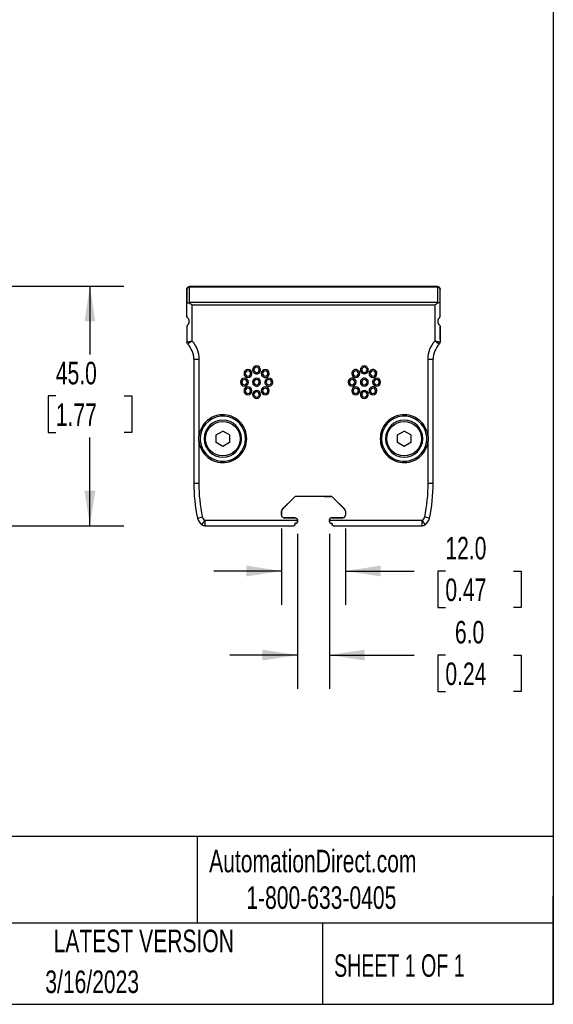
# Model space of a CAD drawing. Header units: millimetres. Extents: x 32 to 1365, y 32 to 1048.
# Tile 6 of 7: x 1114 to 1365, y 32 to 494. Entities that reach past the tile are written whole.
import ezdxf

# ---------------------------------------------------------------- set-up
doc = ezdxf.new("R2010")
doc.units = ezdxf.units.MM
doc.header["$LTSCALE"] = 5
doc.layers.add('DIMENSIONS', color=140, linetype='Continuous', lineweight=25)
doc.layers.add('TEXT', color=140, linetype='Continuous', lineweight=25)
doc.styles.add('SLDTEXTSTYLE0', font='TXT', dxfattribs={"width": 0.7})
doc.styles.add('SLDTEXTSTYLE1', font='TXT', dxfattribs={"width": 0.65})
doc.dimstyles.new('SLDDIMSTYLE1', dxfattribs={"dimtxt": 10.790039, "dimasz": 16.51, "dimexe": 0, "dimexo": 0.0625, "dimgap": 2.69751, "dimtad": 0, "dimtih": 1, "dimtoh": 1, "dimlfac": 0.4, "dimrnd": 1e-09, "dimzin": 4, "dimdsep": 46, "dimtxsty": 'SLDTEXTSTYLE0', "dimsah": 1, "dimcen": 0.09, "dimadec": 0, "dimazin": 1, "dimtfac": 1, "dimtmove": 0, "dimatfit": 0, "dimfxl": 0, "dimfrac": 2, "dimtolj": 1, "dimtzin": 12, "dimarcsym": 0})
doc.dimstyles.new('SLDDIMSTYLE2', dxfattribs={"dimtxt": 10.790039, "dimasz": 16.51, "dimexe": 0, "dimexo": 0.0625, "dimgap": 2.69751, "dimtad": 0, "dimtih": 1, "dimtoh": 1, "dimlfac": 0.4, "dimrnd": 1e-09, "dimzin": 4, "dimdsep": 46, "dimtxsty": 'SLDTEXTSTYLE0', "dimsah": 1, "dimcen": 0.09, "dimadec": 0, "dimazin": 1, "dimtfac": 1, "dimtofl": 0, "dimtmove": 0, "dimatfit": 3, "dimfxl": 0, "dimfrac": 2, "dimtolj": 1, "dimtzin": 12, "dimarcsym": 0})

# ---------------------------------------------------------------- blocks, each defined once
blk = doc.blocks.new('_D_8')
at = {"layer": 'DIMENSIONS'}
for p, q in [((1036.57, 369.19), (1163.31, 369.19)), ((1147.43, 369.19), (1147.43, 337.22)), ((1131.4, 317.65), (1127.78, 317.65)), ((1127.78, 317.65), (1127.78, 300.5)), ((1163.46, 317.65), (1167.09, 317.65)), ((1167.09, 317.65), (1167.09, 300.5)), ((1127.78, 300.5), (1131.4, 300.5)), ((1147.43, 256.69), (1147.43, 298.09)), ((1167.09, 300.5), (1163.46, 300.5)), ((1047.8, 256.69), (1163.31, 256.69))]:
    blk.add_line(p, q, dxfattribs=at)
for points in [[(1147.43, 369.19), (1144.89, 352.68), (1149.97, 352.68)], [(1147.43, 256.69), (1149.97, 273.2), (1144.89, 273.2)]]:
    blk.add_solid(points, dxfattribs=at)
at = {"layer": 'DIMENSIONS', "char_height": 10.583, "attachment_point": 1, "style": 'SLDTEXTSTYLE0'}
for s, insert in [('45.0', (1131.4, 333.71)), ('1.77', (1131.4, 314.15))]:
    blk.add_mtext(s, dxfattribs=dict(at, insert=insert))
blk = doc.blocks.new('_D_9')
at = {"layer": 'DIMENSIONS'}
for p, q in [((1245, 252.84), (1245, 180)), ((1260.05, 252.84), (1260.05, 180)), ((1245, 195.88), (1213.25, 195.88)), ((1260.05, 195.88), (1299.9, 195.88)), ((1314.52, 195.88), (1310.9, 195.88)), ((1310.9, 195.88), (1310.9, 178.73)), ((1346.59, 195.88), (1350.21, 195.88)), ((1350.21, 195.88), (1350.21, 178.73)), ((1310.9, 178.73), (1314.52, 178.73)), ((1350.21, 178.73), (1346.59, 178.73))]:
    blk.add_line(p, q, dxfattribs=at)
for points in [[(1245, 195.88), (1228.49, 198.42), (1228.49, 193.34)], [(1260.05, 195.88), (1276.56, 193.34), (1276.56, 198.42)]]:
    blk.add_solid(points, dxfattribs=at)
at = {"layer": 'DIMENSIONS', "char_height": 10.583, "attachment_point": 1, "style": 'SLDTEXTSTYLE0'}
for s, insert in [('6.0', (1319.01, 211.94)), ('0.24', (1314.52, 192.37))]:
    blk.add_mtext(s, dxfattribs=dict(at, insert=insert))
blk = doc.blocks.new('_D_10')
at = {"layer": 'DIMENSIONS'}
for p, q in [((1237.5, 255.32), (1237.5, 219.5)), ((1267.55, 255.32), (1267.55, 219.5)), ((1237.5, 235.38), (1205.75, 235.38)), ((1267.55, 235.38), (1299.9, 235.38)), ((1314.52, 235.38), (1310.9, 235.38)), ((1310.9, 235.38), (1310.9, 218.23)), ((1346.59, 235.38), (1350.21, 235.38)), ((1350.21, 235.38), (1350.21, 218.23)), ((1310.9, 218.23), (1314.52, 218.23)), ((1350.21, 218.23), (1346.59, 218.23))]:
    blk.add_line(p, q, dxfattribs=at)
for points in [[(1237.5, 235.38), (1220.99, 237.92), (1220.99, 232.84)], [(1267.55, 235.38), (1284.06, 232.84), (1284.06, 237.92)]]:
    blk.add_solid(points, dxfattribs=at)
at = {"layer": 'DIMENSIONS', "char_height": 10.583, "attachment_point": 1, "style": 'SLDTEXTSTYLE0'}
for s, insert in [('12.0', (1314.52, 251.44)), ('0.47', (1314.52, 231.87))]:
    blk.add_mtext(s, dxfattribs=dict(at, insert=insert))

msp = doc.modelspace()

# ---------------------------------------------------------------- linework, layer by layer
for p, q in [((1192.987, 361.203), (1192.987, 367.694)), ((1192.987, 367.694), (1192.987, 361.203)), ((1194.237, 361.525), (1194.237, 368.766)), ((1194.486, 369.194), (1310.562, 369.194)), ((1194.487, 369.016), (1310.562, 369.016)), ((1310.812, 368.766), (1310.812, 361.525)), ((1312.062, 361.203), (1312.062, 367.694)), ((1192.987, 355.243), (1192.987, 361.203)), ((1310.812, 361.525), (1194.237, 361.525)), ((1312.062, 355.243), (1312.062, 361.203)), ((1195.487, 343.47), (1195.487, 360.453)), ((1195.487, 360.453), (1309.562, 360.453)), ((1309.562, 360.453), (1309.562, 343.47)), ((1192.994, 355.111), (1192.992, 355.14)), ((1192.997, 355.088), (1192.994, 355.111)), ((1311.796, 354.472), (1311.758, 354.426)), ((1311.814, 354.496), (1311.796, 354.472)), ((1311.831, 354.52), (1311.814, 354.496)), ((1192.987, 350.144), (1192.987, 342.976)), ((1192.987, 350.144), (1192.987, 344.194)), ((1193.222, 350.873), (1193.236, 350.892)), ((1193.236, 350.892), (1193.254, 350.916)), ((1193.254, 350.916), (1193.291, 350.962)), ((1312.052, 350.3), (1312.055, 350.277)), ((1312.055, 350.277), (1312.058, 350.247)), ((1312.062, 350.144), (1312.062, 342.976)), ((1312.062, 344.194), (1312.062, 350.144)), ((1196.275, 334.944), (1198.775, 334.944)), ((1196.275, 334.944), (1196.275, 276.694)), ((1198.775, 299.241), (1198.775, 334.944)), ((1306.275, 334.944), (1306.275, 299.241)), ((1306.275, 334.944), (1308.775, 334.944)), ((1308.775, 276.694), (1308.775, 334.944)), ((1223.925, 329.894), (1224.55, 329.894)), ((1227.05, 329.894), (1227.675, 329.894)), ((1274.55, 329.894), (1275.175, 329.894)), ((1277.675, 329.894), (1278.3, 329.894)), ((1218.175, 324.144), (1218.8, 324.144)), ((1219.859, 328.21), (1220.484, 328.21)), ((1221.3, 324.144), (1221.925, 324.144)), ((1222.984, 328.21), (1223.609, 328.21)), ((1223.925, 324.144), (1224.55, 324.144)), ((1227.05, 324.144), (1227.675, 324.144)), ((1227.991, 328.21), (1228.616, 328.21)), ((1229.675, 324.144), (1230.3, 324.144)), ((1231.116, 328.21), (1231.741, 328.21)), ((1232.8, 324.144), (1233.425, 324.144)), ((1268.8, 324.144), (1269.425, 324.144)), ((1270.484, 328.21), (1271.109, 328.21)), ((1271.925, 324.144), (1272.55, 324.144)), ((1273.609, 328.21), (1274.234, 328.21)), ((1274.55, 324.144), (1275.175, 324.144)), ((1277.675, 324.144), (1278.3, 324.144)), ((1278.616, 328.21), (1279.241, 328.21)), ((1280.3, 324.144), (1280.925, 324.144)), ((1281.741, 328.21), (1282.366, 328.21)), ((1283.425, 324.144), (1284.05, 324.144)), ((1219.859, 320.078), (1220.484, 320.078)), ((1222.984, 320.078), (1223.609, 320.078)), ((1227.991, 320.078), (1228.616, 320.078)), ((1231.116, 320.078), (1231.741, 320.078)), ((1270.484, 320.078), (1271.109, 320.078)), ((1273.609, 320.078), (1274.234, 320.078)), ((1278.616, 320.078), (1279.241, 320.078)), ((1281.741, 320.078), (1282.366, 320.078)), ((1223.925, 318.394), (1224.55, 318.394)), ((1227.05, 318.394), (1227.675, 318.394)), ((1274.55, 318.394), (1275.175, 318.394)), ((1277.675, 318.394), (1278.3, 318.394)), ((1206.782, 299.369), (1209.9, 301.169)), ((1213.017, 299.369), (1209.9, 301.169)), ((1292.032, 299.369), (1295.15, 301.169)), ((1298.267, 299.369), (1295.15, 301.169)), ((1198.775, 299.241), (1199.393, 299.148)), ((1201.775, 297.569), (1201.15, 297.569)), ((1206.782, 295.769), (1206.782, 299.369)), ((1213.017, 299.369), (1213.017, 295.769)), ((1218.65, 297.569), (1218.025, 297.569)), ((1284.525, 297.569), (1283.9, 297.569)), ((1287.025, 297.569), (1286.4, 297.569)), ((1292.032, 295.769), (1292.032, 299.369)), ((1298.267, 299.369), (1298.267, 295.769)), ((1303.9, 297.569), (1303.275, 297.569)), ((1305.657, 299.148), (1306.275, 299.241)), ((1199.393, 295.989), (1198.775, 295.896)), ((1198.775, 276.694), (1198.775, 295.896)), ((1209.9, 293.969), (1206.782, 295.769)), ((1213.017, 295.769), (1209.9, 293.969)), ((1295.15, 293.969), (1292.032, 295.769)), ((1298.267, 295.769), (1295.15, 293.969)), ((1306.275, 295.896), (1305.657, 295.989)), ((1306.275, 295.896), (1306.275, 276.694)), ((1196.275, 276.694), (1198.775, 276.694)), ((1306.275, 276.694), (1308.775, 276.694)), ((1243.549, 270.105), (1237.864, 264.42)), ((1237.891, 264.408), (1243.56, 270.078)), ((1260.617, 270.471), (1244.433, 270.471)), ((1247.275, 270.444), (1244.444, 270.444)), ((1247.302, 270.471), (1247.275, 270.444)), ((1257.747, 270.471), (1257.775, 270.444)), ((1257.775, 270.444), (1260.605, 270.444)), ((1261.489, 270.078), (1267.159, 264.408)), ((1267.186, 264.42), (1261.5, 270.105)), ((1197.952, 260.272), (1200.4, 260.777)), ((1245.001, 259.194), (1201.475, 259.194)), ((1201.475, 259.194), (1201.475, 256.694)), ((1237.497, 261.667), (1237.497, 263.536)), ((1237.525, 263.524), (1237.525, 261.694)), ((1238.747, 260.417), (1243.748, 260.417)), ((1243.775, 260.444), (1238.775, 260.444)), ((1245.025, 259.194), (1245.025, 258.444)), ((1260.025, 259.194), (1260.025, 258.444)), ((1303.575, 259.194), (1260.049, 259.194)), ((1266.275, 260.444), (1261.275, 260.444)), ((1261.302, 260.417), (1266.302, 260.417)), ((1267.525, 263.524), (1267.525, 261.694)), ((1267.552, 263.536), (1267.552, 261.667)), ((1303.575, 256.694), (1303.575, 259.194)), ((1307.098, 260.272), (1304.649, 260.777)), ((1201.475, 256.694), (1243.275, 256.694)), ((1243.775, 257.444), (1243.775, 257.194)), ((1244.204, 257.939), (1244.275, 257.944)), ((1244.525, 257.944), (1244.275, 257.944)), ((1260.525, 257.944), (1260.775, 257.944)), ((1261.275, 257.444), (1261.275, 257.194)), ((1261.775, 256.694), (1303.575, 256.694))]:
    msp.add_line(p, q)
for centre, radius, start, end in [((1186.076, 334.944), 10.199, 360, 44.5196), ((1318.974, 334.944), 10.199, 135.4804, 180), ((1221.734, 328.21), 1.25, 0, 180), ((1225.8, 329.894), 1.25, 0, 180), ((1225.8, 329.894), 1.25, 180, 0), ((1229.866, 328.21), 1.25, 0, 180), ((1272.359, 328.21), 1.25, 0, 180), ((1276.425, 329.894), 1.25, 0, 180), ((1276.425, 329.894), 1.25, 180, 0), ((1280.491, 328.21), 1.25, 0, 180), ((1220.05, 324.144), 1.25, 0, 180), ((1220.05, 324.144), 1.25, 180, 0), ((1221.734, 328.21), 1.25, 180, 0), ((1225.8, 324.144), 1.25, 0, 180), ((1225.8, 324.144), 1.25, 180, 0), ((1229.866, 328.21), 1.25, 180, 0), ((1231.55, 324.144), 1.25, 0, 180), ((1231.55, 324.144), 1.25, 180, 0), ((1270.675, 324.144), 1.25, 0, 180), ((1270.675, 324.144), 1.25, 180, 0), ((1272.359, 328.21), 1.25, 180, 0), ((1276.425, 324.144), 1.25, 0, 180), ((1276.425, 324.144), 1.25, 180, 0), ((1280.491, 328.21), 1.25, 180, 0), ((1282.175, 324.144), 1.25, 0, 180), ((1282.175, 324.144), 1.25, 180, 0), ((1221.734, 320.078), 1.25, 0, 180), ((1221.734, 320.078), 1.25, 180, 0), ((1225.8, 318.394), 1.25, 0, 180), ((1229.866, 320.078), 1.25, 0, 180), ((1229.866, 320.078), 1.25, 180, 0), ((1272.359, 320.078), 1.25, 0, 180), ((1272.359, 320.078), 1.25, 180, 0), ((1276.425, 318.394), 1.25, 0, 180), ((1280.491, 320.078), 1.25, 0, 180), ((1280.491, 320.078), 1.25, 180, 0), ((1225.8, 318.394), 1.25, 180, 0), ((1276.425, 318.394), 1.25, 180, 0), ((1209.9, 297.569), 10.625, 188.54908, 171.45092), ((1209.9, 297.569), 8.75, 0, 180), ((1295.15, 297.569), 10.625, 8.54908, 180), ((1295.15, 297.569), 8.75, 0, 180), ((1209.9, 297.569), 8.75, 180, 0), ((1295.15, 297.569), 10.625, 180, 351.45092), ((1295.15, 297.569), 8.75, 180, 0), ((1277.525, 276.694), 81.25, 180, 191.66069), ((1227.525, 276.694), 81.25, 348.33931, 0), ((1244.433, 269.221), 1.25, 89.99994, 135.00006), ((1244.444, 269.194), 1.25, 90, 135), ((1260.605, 269.194), 1.25, 45, 90), ((1260.617, 269.221), 1.25, 44.99994, 90.00006), ((1238.747, 263.536), 1.25, 134.99994, 180), ((1238.775, 263.524), 1.25, 135, 180), ((1266.275, 263.524), 1.25, 0, 45), ((1266.302, 263.536), 1.25, 359.99994, 45.00006), ((1202.848, 261.283), 5, 191.66069, 236.66609), ((1261.275, 259.194), 1.25, 90, 180), ((1261.302, 259.167), 1.25, 89.99927, 146.45234), ((1266.275, 261.694), 1.25, 270, 0), ((1266.302, 261.667), 1.25, 269.99925, 0.00075), ((1302.201, 261.283), 5, 303.33391, 348.33931), ((1201.475, 259.194), 2.5, 236.66609, 270), ((1303.575, 259.194), 2.5, 270, 303.33391)]:
    msp.add_arc(centre, radius, start, end)
for points, knots in [([(1192.987, 367.694), (1192.989, 367.757), (1192.994, 367.878), (1193.028, 368.052), (1193.076, 368.21), (1193.136, 368.351), (1193.204, 368.475), (1193.277, 368.583), (1193.35, 368.675), (1193.493, 368.828), (1193.735, 369.011), (1194.102, 369.165), (1194.36, 369.185), (1194.486, 369.194)], [0, 0, 0, 0, 0.0814671, 0.1577432, 0.2288298, 0.2947293, 0.3554449, 0.4109811, 0.461344, 0.5065424, 0.6781913, 0.842449, 1, 1, 1, 1]), ([(1194.237, 368.766), (1193.91, 368.766), (1193.585, 368.65), (1193.122, 368.254), (1192.987, 367.975), (1192.987, 367.694)], [0, 0, 0, 0, 0.5, 0.5, 1, 1, 1, 1]), ([(1194.237, 368.766), (1194.237, 368.832), (1194.264, 368.896), (1194.357, 368.989), (1194.421, 369.016), (1194.487, 369.016)], [0, 0, 0, 0, 0.5, 0.5, 1, 1, 1, 1]), ([(1310.563, 369.194), (1310.625, 369.192), (1310.751, 369.187), (1310.939, 369.15), (1311.125, 369.089), (1311.304, 369.003), (1311.472, 368.892), (1311.653, 368.735), (1311.844, 368.498), (1312.022, 368.142), (1312.048, 367.853), (1312.062, 367.694)], [0, 0, 0, 0, 0.0781529, 0.1579015, 0.23934, 0.3225569, 0.4076352, 0.4946523, 0.6264551, 0.7949136, 1, 1, 1, 1]), ([(1310.563, 369.016), (1310.628, 369.016), (1310.693, 368.989), (1310.785, 368.896), (1310.812, 368.832), (1310.812, 368.766)], [0, 0, 0, 0, 0.5, 0.5, 1, 1, 1, 1]), ([(1312.062, 367.694), (1312.062, 367.975), (1311.928, 368.254), (1311.465, 368.65), (1311.139, 368.766), (1310.812, 368.766)], [0, 0, 0, 0, 0.5, 0.5, 1, 1, 1, 1]), ([(1192.987, 361.203), (1192.99, 361.222), (1192.994, 361.258), (1193.029, 361.308), (1193.077, 361.351), (1193.135, 361.385), (1193.198, 361.412), (1193.304, 361.446), (1193.479, 361.476), (1193.747, 361.478), (1193.952, 361.437), (1194.051, 361.417)], [0, 0, 0, 0, 0.1055092, 0.2021929, 0.2900523, 0.3690898, 0.4393095, 0.5007174, 0.6775384, 0.843849, 1, 1, 1, 1]), ([(1194.051, 361.417), (1194.1, 361.388), (1194.204, 361.327), (1194.371, 361.221), (1194.555, 361.101), (1194.784, 360.946), (1195.096, 360.731), (1195.343, 360.556), (1195.487, 360.453)], [0, 0, 0, 0, 0.11050267, 0.23050626, 0.36008854, 0.49931116, 0.7065266, 1, 1, 1, 1]), ([(1309.562, 360.453), (1309.64, 360.508), (1309.784, 360.611), (1309.985, 360.752), (1310.153, 360.868), (1310.383, 361.026), (1310.667, 361.218), (1310.894, 361.354), (1310.999, 361.417)], [0, 0, 0, 0, 0.1576244, 0.2936686, 0.4081329, 0.5010202, 0.7696282, 1, 1, 1, 1]), ([(1312.062, 361.203), (1312.06, 361.222), (1312.056, 361.255), (1312.028, 361.298), (1311.983, 361.344), (1311.909, 361.39), (1311.768, 361.443), (1311.566, 361.476), (1311.296, 361.476), (1311.095, 361.436), (1310.999, 361.417)], [0, 0, 0, 0, 0.1042939, 0.1876409, 0.2500367, 0.3827121, 0.5006615, 0.683075, 0.848885, 1, 1, 1, 1]), ([(1192.992, 355.14), (1192.991, 355.153), (1192.989, 355.176), (1192.988, 355.192), (1192.988, 355.2)], [0, 0, 0, 0, 0.5218693, 1, 1, 1, 1]), ([(1193.105, 354.716), (1193.08, 354.774), (1193.029, 354.896), (1193.008, 355.022), (1192.997, 355.088)], [0, 0, 0, 0, 0.4812699, 1, 1, 1, 1]), ([(1193.321, 354.394), (1193.28, 354.442), (1193.193, 354.543), (1193.135, 354.656), (1193.105, 354.716)], [0, 0, 0, 0, 0.4749616, 1, 1, 1, 1]), ([(1193.321, 354.394), (1193.353, 354.358), (1193.416, 354.288), (1193.515, 354.16), (1193.611, 354.017), (1193.702, 353.859), (1193.825, 353.601), (1193.953, 353.215), (1193.996, 352.781), (1193.978, 352.434), (1193.937, 352.178), (1193.872, 351.93), (1193.775, 351.672), (1193.644, 351.416), (1193.48, 351.174), (1193.374, 351.055), (1193.321, 350.994)], [0, 0, 0, 0, 0.0515311, 0.1017647, 0.1512888, 0.2007172, 0.2506672, 0.3744135, 0.499894, 0.5622215, 0.625079, 0.6881897, 0.7502401, 0.8328494, 0.9151693, 1, 1, 1, 1]), ([(1311.062, 352.694), (1311.064, 352.765), (1311.067, 352.906), (1311.094, 353.113), (1311.136, 353.313), (1311.194, 353.505), (1311.282, 353.729), (1311.406, 353.971), (1311.57, 354.213), (1311.675, 354.333), (1311.729, 354.394)], [0, 0, 0, 0, 0.1027657, 0.2030816, 0.302071, 0.4009025, 0.5007501, 0.6658811, 0.8304321, 1, 1, 1, 1]), ([(1311.729, 350.994), (1311.697, 351.03), (1311.633, 351.1), (1311.534, 351.228), (1311.438, 351.37), (1311.347, 351.529), (1311.225, 351.786), (1311.093, 352.173), (1311.072, 352.519), (1311.062, 352.694)], [0, 0, 0, 0, 0.10309, 0.2035835, 0.302657, 0.4015385, 0.501463, 0.7484152, 1, 1, 1, 1]), ([(1311.831, 354.52), (1311.865, 354.572), (1311.937, 354.682), (1311.98, 354.8), (1312.003, 354.863)], [0, 0, 0, 0, 0.4697833, 1, 1, 1, 1]), ([(1312.003, 354.863), (1312.004, 354.866), (1312.02, 354.917), (1312.052, 355.044), (1312.058, 355.168), (1312.062, 355.243)], [0, 0, 0, 0, 0.0213487, 0.4129587, 1, 1, 1, 1]), ([(1193.048, 350.528), (1193.047, 350.525), (1193.03, 350.474), (1192.998, 350.346), (1192.991, 350.221), (1192.987, 350.144)], [0, 0, 0, 0, 0.02177046, 0.40663031, 1, 1, 1, 1]), ([(1193.222, 350.873), (1193.188, 350.821), (1193.115, 350.71), (1193.071, 350.591), (1193.048, 350.528)], [0, 0, 0, 0, 0.4692644, 1, 1, 1, 1]), ([(1311.729, 350.994), (1311.77, 350.946), (1311.856, 350.845), (1311.914, 350.732), (1311.945, 350.672)], [0, 0, 0, 0, 0.4749561, 1, 1, 1, 1]), ([(1311.945, 350.672), (1311.97, 350.613), (1312.021, 350.492), (1312.042, 350.366), (1312.052, 350.3)], [0, 0, 0, 0, 0.481267, 1, 1, 1, 1]), ([(1312.058, 350.247), (1312.059, 350.235), (1312.06, 350.212), (1312.061, 350.196), (1312.061, 350.188)], [0, 0, 0, 0, 0.5218795, 1, 1, 1, 1]), ([(1192.987, 342.976), (1192.989, 342.977), (1192.994, 342.979), (1193.03, 342.987), (1193.088, 343), (1193.17, 343.016), (1193.276, 343.038), (1193.404, 343.063), (1193.554, 343.092), (1193.771, 343.135), (1194.089, 343.199), (1194.488, 343.277), (1194.962, 343.369), (1195.287, 343.431), (1195.487, 343.47)], [0, 0, 0, 0, 0.0606326, 0.1217722, 0.1834369, 0.2456448, 0.3084133, 0.3717593, 0.4356993, 0.5002493, 0.6176177, 0.7498166, 0.8459784, 1, 1, 1, 1]), ([(1193.348, 342.095), (1193.347, 342.095), (1193.347, 342.096), (1193.346, 342.096), (1193.118, 342.329), (1192.987, 342.647), (1192.987, 342.973), (1192.987, 342.974), (1192.987, 342.975), (1192.987, 342.976)], [-0.0023294, -0.0023294, -0.0023294, -0.0023294, 0, 0, 0, 1, 1, 1, 1.00249, 1.00249, 1.00249, 1.00249]), ([(1193.348, 342.095), (1193.348, 342.095), (1193.408, 342.135), (1193.631, 342.285), (1193.795, 342.395), (1194.391, 342.786), (1194.936, 343.134), (1195.487, 343.47)], [0, 0, 0, 0, 0.25, 0.25, 0.5, 0.5, 1, 1, 1, 1]), ([(1309.562, 343.47), (1309.651, 343.453), (1309.818, 343.421), (1310.046, 343.377), (1310.236, 343.34), (1310.387, 343.311), (1310.636, 343.262), (1310.96, 343.199), (1311.343, 343.123), (1311.655, 343.061), (1311.888, 343.015), (1312.035, 342.984), (1312.053, 342.979), (1312.062, 342.976)], [0, 0, 0, 0, 0.06870298, 0.12811989, 0.17824781, 0.21908437, 0.25062774, 0.38282827, 0.50025444, 0.62860012, 0.75458247, 0.87833535, 1, 1, 1, 1]), ([(1309.562, 343.47), (1310.113, 343.134), (1310.658, 342.786), (1311.255, 342.395), (1311.419, 342.285), (1311.642, 342.135), (1311.702, 342.095), (1311.702, 342.095)], [0, 0, 0, 0, 0.5, 0.5, 0.75, 0.75, 1, 1, 1, 1]), ([(1311.702, 342.095), (1311.813, 342.208), (1311.906, 342.348), (1312.031, 342.652), (1312.062, 342.817), (1312.062, 342.976)], [0, 0, 0, 0, 0.5, 0.5, 1, 1, 1, 1]), ([(1223.609, 328.21), (1223.609, 329.245), (1222.769, 330.085), (1220.699, 330.085), (1219.859, 329.245), (1219.859, 328.21)], [0, 0, 0, 0, 0.5, 0.5, 1, 1, 1, 1]), ([(1227.675, 329.894), (1227.675, 330.929), (1226.835, 331.769), (1224.765, 331.769), (1223.925, 330.929), (1223.925, 329.894)], [0, 0, 0, 0, 0.5, 0.5, 1, 1, 1, 1]), ([(1223.925, 329.894), (1223.925, 329.397), (1224.122, 328.92), (1224.826, 328.216), (1225.302, 328.019), (1226.297, 328.019), (1226.774, 328.216), (1227.477, 328.92), (1227.675, 329.397), (1227.675, 329.894)], [0, 0, 0, 0, 0.25, 0.25, 0.5, 0.5, 0.75, 0.75, 1, 1, 1, 1]), ([(1231.741, 328.21), (1231.741, 329.245), (1230.9, 330.085), (1228.831, 330.085), (1227.991, 329.245), (1227.991, 328.21)], [0, 0, 0, 0, 0.5, 0.5, 1, 1, 1, 1]), ([(1274.234, 328.21), (1274.234, 328.707), (1274.036, 329.184), (1273.333, 329.887), (1272.856, 330.085), (1271.862, 330.085), (1271.385, 329.887), (1270.681, 329.184), (1270.484, 328.707), (1270.484, 328.21)], [0, 0, 0, 0, 0.25, 0.25, 0.5, 0.5, 0.75, 0.75, 1, 1, 1, 1]), ([(1278.3, 329.894), (1278.3, 330.391), (1278.102, 330.868), (1277.399, 331.571), (1276.922, 331.769), (1275.927, 331.769), (1275.451, 331.571), (1274.747, 330.868), (1274.55, 330.391), (1274.55, 329.894)], [0, 0, 0, 0, 0.25, 0.25, 0.5, 0.5, 0.75, 0.75, 1, 1, 1, 1]), ([(1274.55, 329.894), (1274.55, 328.859), (1275.39, 328.019), (1277.46, 328.019), (1278.3, 328.859), (1278.3, 329.894)], [0, 0, 0, 0, 0.5, 0.5, 1, 1, 1, 1]), ([(1282.366, 328.21), (1282.366, 328.707), (1282.168, 329.184), (1281.465, 329.887), (1280.988, 330.085), (1279.993, 330.085), (1279.516, 329.887), (1278.813, 329.184), (1278.616, 328.707), (1278.616, 328.21)], [0, 0, 0, 0, 0.25, 0.25, 0.5, 0.5, 0.75, 0.75, 1, 1, 1, 1]), ([(1221.925, 324.144), (1221.925, 325.179), (1221.085, 326.019), (1219.015, 326.019), (1218.175, 325.179), (1218.175, 324.144)], [0, 0, 0, 0, 0.5, 0.5, 1, 1, 1, 1]), ([(1218.175, 324.144), (1218.175, 323.109), (1219.015, 322.269), (1221.085, 322.269), (1221.925, 323.109), (1221.925, 324.144)], [0, 0, 0, 0, 0.5, 0.5, 1, 1, 1, 1]), ([(1219.859, 328.21), (1219.859, 327.175), (1220.699, 326.335), (1222.769, 326.335), (1223.609, 327.175), (1223.609, 328.21)], [0, 0, 0, 0, 0.5, 0.5, 1, 1, 1, 1]), ([(1227.675, 324.144), (1227.675, 325.179), (1226.835, 326.019), (1224.765, 326.019), (1223.925, 325.179), (1223.925, 324.144)], [0, 0, 0, 0, 0.5, 0.5, 1, 1, 1, 1]), ([(1223.925, 324.144), (1223.925, 323.647), (1224.122, 323.17), (1224.826, 322.466), (1225.302, 322.269), (1226.297, 322.269), (1226.774, 322.466), (1227.477, 323.17), (1227.675, 323.647), (1227.675, 324.144)], [0, 0, 0, 0, 0.25, 0.25, 0.5, 0.5, 0.75, 0.75, 1, 1, 1, 1]), ([(1227.991, 328.21), (1227.991, 327.712), (1228.188, 327.236), (1228.891, 326.532), (1229.368, 326.335), (1230.363, 326.335), (1230.84, 326.532), (1231.543, 327.236), (1231.741, 327.712), (1231.741, 328.21)], [0, 0, 0, 0, 0.25, 0.25, 0.5, 0.5, 0.75, 0.75, 1, 1, 1, 1]), ([(1233.425, 324.144), (1233.425, 325.179), (1232.585, 326.019), (1230.515, 326.019), (1229.675, 325.179), (1229.675, 324.144)], [0, 0, 0, 0, 0.5, 0.5, 1, 1, 1, 1]), ([(1229.675, 324.144), (1229.675, 323.647), (1229.872, 323.17), (1230.576, 322.466), (1231.052, 322.269), (1232.047, 322.269), (1232.524, 322.466), (1233.227, 323.17), (1233.425, 323.647), (1233.425, 324.144)], [0, 0, 0, 0, 0.25, 0.25, 0.5, 0.5, 0.75, 0.75, 1, 1, 1, 1]), ([(1272.55, 324.144), (1272.55, 324.641), (1272.352, 325.118), (1271.649, 325.821), (1271.172, 326.019), (1270.177, 326.019), (1269.701, 325.821), (1268.997, 325.118), (1268.8, 324.641), (1268.8, 324.144)], [0, 0, 0, 0, 0.25, 0.25, 0.5, 0.5, 0.75, 0.75, 1, 1, 1, 1]), ([(1268.8, 324.144), (1268.8, 323.109), (1269.64, 322.269), (1271.71, 322.269), (1272.55, 323.109), (1272.55, 324.144)], [0, 0, 0, 0, 0.5, 0.5, 1, 1, 1, 1]), ([(1270.484, 328.21), (1270.484, 327.175), (1271.324, 326.335), (1273.394, 326.335), (1274.234, 327.175), (1274.234, 328.21)], [0, 0, 0, 0, 0.5, 0.5, 1, 1, 1, 1]), ([(1278.3, 324.144), (1278.3, 324.641), (1278.102, 325.118), (1277.399, 325.821), (1276.922, 326.019), (1275.927, 326.019), (1275.451, 325.821), (1274.747, 325.118), (1274.55, 324.641), (1274.55, 324.144)], [0, 0, 0, 0, 0.25, 0.25, 0.5, 0.5, 0.75, 0.75, 1, 1, 1, 1]), ([(1274.55, 324.144), (1274.55, 323.109), (1275.39, 322.269), (1277.46, 322.269), (1278.3, 323.109), (1278.3, 324.144)], [0, 0, 0, 0, 0.5, 0.5, 1, 1, 1, 1]), ([(1278.616, 328.21), (1278.616, 327.175), (1279.456, 326.335), (1281.525, 326.335), (1282.366, 327.175), (1282.366, 328.21)], [0, 0, 0, 0, 0.5, 0.5, 1, 1, 1, 1]), ([(1284.05, 324.144), (1284.05, 325.179), (1283.21, 326.019), (1281.14, 326.019), (1280.3, 325.179), (1280.3, 324.144)], [0, 0, 0, 0, 0.5, 0.5, 1, 1, 1, 1]), ([(1280.3, 324.144), (1280.3, 323.109), (1281.14, 322.269), (1283.21, 322.269), (1284.05, 323.109), (1284.05, 324.144)], [0, 0, 0, 0, 0.5, 0.5, 1, 1, 1, 1]), ([(1223.609, 320.078), (1223.609, 321.113), (1222.769, 321.953), (1220.699, 321.953), (1219.859, 321.113), (1219.859, 320.078)], [0, 0, 0, 0, 0.5, 0.5, 1, 1, 1, 1]), ([(1219.859, 320.078), (1219.859, 319.043), (1220.699, 318.203), (1222.769, 318.203), (1223.609, 319.043), (1223.609, 320.078)], [0, 0, 0, 0, 0.5, 0.5, 1, 1, 1, 1]), ([(1227.675, 318.394), (1227.675, 319.429), (1226.835, 320.269), (1224.765, 320.269), (1223.925, 319.429), (1223.925, 318.394)], [0, 0, 0, 0, 0.5, 0.5, 1, 1, 1, 1]), ([(1231.741, 320.078), (1231.741, 321.113), (1230.9, 321.953), (1228.831, 321.953), (1227.991, 321.113), (1227.991, 320.078)], [0, 0, 0, 0, 0.5, 0.5, 1, 1, 1, 1]), ([(1227.991, 320.078), (1227.991, 319.043), (1228.831, 318.203), (1230.9, 318.203), (1231.741, 319.043), (1231.741, 320.078)], [0, 0, 0, 0, 0.5, 0.5, 1, 1, 1, 1]), ([(1274.234, 320.078), (1274.234, 321.113), (1273.394, 321.953), (1271.324, 321.953), (1270.484, 321.113), (1270.484, 320.078)], [0, 0, 0, 0, 0.5, 0.5, 1, 1, 1, 1]), ([(1270.484, 320.078), (1270.484, 319.043), (1271.324, 318.203), (1273.394, 318.203), (1274.234, 319.043), (1274.234, 320.078)], [0, 0, 0, 0, 0.5, 0.5, 1, 1, 1, 1]), ([(1278.3, 318.394), (1278.3, 319.429), (1277.46, 320.269), (1275.39, 320.269), (1274.55, 319.429), (1274.55, 318.394)], [0, 0, 0, 0, 0.5, 0.5, 1, 1, 1, 1]), ([(1282.366, 320.078), (1282.366, 320.575), (1282.168, 321.052), (1281.465, 321.755), (1280.988, 321.953), (1279.993, 321.953), (1279.516, 321.755), (1278.813, 321.052), (1278.616, 320.575), (1278.616, 320.078)], [0, 0, 0, 0, 0.25, 0.25, 0.5, 0.5, 0.75, 0.75, 1, 1, 1, 1]), ([(1278.616, 320.078), (1278.616, 319.043), (1279.456, 318.203), (1281.525, 318.203), (1282.366, 319.043), (1282.366, 320.078)], [0, 0, 0, 0, 0.5, 0.5, 1, 1, 1, 1]), ([(1223.925, 318.394), (1223.925, 317.897), (1224.122, 317.42), (1224.826, 316.716), (1225.302, 316.519), (1226.297, 316.519), (1226.774, 316.716), (1227.477, 317.42), (1227.675, 317.897), (1227.675, 318.394)], [0, 0, 0, 0, 0.25, 0.25, 0.5, 0.5, 0.75, 0.75, 1, 1, 1, 1]), ([(1274.55, 318.394), (1274.55, 317.359), (1275.39, 316.519), (1277.46, 316.519), (1278.3, 317.359), (1278.3, 318.394)], [0, 0, 0, 0, 0.5, 0.5, 1, 1, 1, 1]), ([(1198.775, 295.896), (1199.197, 293.09), (1200.664, 290.546), (1205.102, 287.005), (1207.908, 286.139), (1213.569, 286.562), (1216.215, 287.836), (1220.077, 291.997), (1221.15, 294.73), (1221.15, 300.407), (1220.077, 303.141), (1216.215, 307.302), (1213.569, 308.576), (1207.908, 308.999), (1205.102, 308.133), (1200.664, 304.592), (1199.197, 302.048), (1198.775, 299.241)], [0, 0, 0, 0, 0.125, 0.125, 0.25, 0.25, 0.375, 0.375, 0.5, 0.5, 0.625, 0.625, 0.75, 0.75, 0.875, 0.875, 1, 1, 1, 1]), ([(1201.775, 297.569), (1201.775, 302.053), (1205.415, 305.694), (1214.384, 305.694), (1218.025, 302.053), (1218.025, 297.569)], [0, 0, 0, 0, 0.5, 0.5, 1, 1, 1, 1]), ([(1306.275, 299.241), (1305.853, 302.048), (1304.385, 304.592), (1299.948, 308.133), (1297.142, 308.999), (1291.481, 308.576), (1288.834, 307.302), (1284.973, 303.141), (1283.9, 300.407), (1283.9, 297.569)], [0, 0, 0, 0, 0.25, 0.25, 0.5, 0.5, 0.75, 0.75, 1, 1, 1, 1]), ([(1287.025, 297.569), (1287.025, 302.053), (1290.665, 305.694), (1299.634, 305.694), (1303.275, 302.053), (1303.275, 297.569)], [0, 0, 0, 0, 0.5, 0.5, 1, 1, 1, 1]), ([(1198.775, 295.896), (1198.745, 296.055), (1198.687, 296.372), (1198.634, 296.851), (1198.606, 297.33), (1198.606, 297.808), (1198.634, 298.287), (1198.687, 298.766), (1198.745, 299.082), (1198.775, 299.241)], [0, 0, 0, 0, 0.1440107, 0.2868702, 0.4290342, 0.5709658, 0.7131298, 0.8559893, 1, 1, 1, 1]), ([(1218.025, 297.569), (1218.025, 293.085), (1214.384, 289.444), (1205.415, 289.444), (1201.775, 293.085), (1201.775, 297.569)], [0, 0, 0, 0, 0.5, 0.5, 1, 1, 1, 1]), ([(1283.9, 297.569), (1283.9, 294.73), (1284.973, 291.997), (1288.834, 287.836), (1291.481, 286.562), (1297.142, 286.139), (1299.948, 287.005), (1304.385, 290.546), (1305.853, 293.09), (1306.275, 295.896)], [0, 0, 0, 0, 0.25, 0.25, 0.5, 0.5, 0.75, 0.75, 1, 1, 1, 1]), ([(1303.275, 297.569), (1303.275, 293.085), (1299.634, 289.444), (1290.665, 289.444), (1287.025, 293.085), (1287.025, 297.569)], [0, 0, 0, 0, 0.5, 0.5, 1, 1, 1, 1]), ([(1306.275, 299.241), (1306.304, 299.082), (1306.362, 298.766), (1306.416, 298.287), (1306.443, 297.808), (1306.443, 297.33), (1306.416, 296.851), (1306.362, 296.372), (1306.304, 296.055), (1306.275, 295.896)], [0, 0, 0, 0, 0.1440107, 0.2868702, 0.4290342, 0.5709658, 0.7131298, 0.8559893, 1, 1, 1, 1]), ([(1237.497, 261.667), (1237.501, 261.585), (1237.509, 261.421), (1237.599, 261.102), (1237.845, 260.764), (1238.183, 260.518), (1238.502, 260.427), (1238.665, 260.42), (1238.747, 260.417)], [0, 0, 0, 0, 0.1253074, 0.2504746, 0.4996831, 0.7496843, 0.8748554, 1, 1, 1, 1]), ([(1243.748, 260.417), (1243.799, 260.415), (1243.901, 260.411), (1244.052, 260.382), (1244.199, 260.336), (1244.385, 260.249), (1244.602, 260.103), (1244.727, 259.939), (1244.789, 259.857)], [0, 0, 0, 0, 0.1255073, 0.2494674, 0.3738043, 0.5004251, 0.7494732, 1, 1, 1, 1]), ([(1244.789, 259.857), (1244.82, 259.807), (1244.881, 259.707), (1244.945, 259.543), (1244.988, 259.371), (1244.996, 259.253), (1245.001, 259.194)], [0, 0, 0, 0, 0.2511377, 0.4982693, 0.7462789, 1, 1, 1, 1]), ([(1260.049, 259.194), (1260.053, 259.253), (1260.062, 259.371), (1260.105, 259.543), (1260.168, 259.707), (1260.229, 259.807), (1260.26, 259.857)], [0, 0, 0, 0, 0.253838, 0.5018913, 0.7489852, 1, 1, 1, 1]), ([(1243.775, 257.194), (1243.773, 257.159), (1243.768, 257.086), (1243.734, 256.987), (1243.679, 256.892), (1243.593, 256.801), (1243.459, 256.715), (1243.343, 256.702), (1243.275, 256.694)], [0, 0, 0, 0, 0.1045337, 0.2225489, 0.354333, 0.5000915, 0.7053418, 1, 1, 1, 1]), ([(1243.775, 257.444), (1243.776, 257.469), (1243.777, 257.517), (1243.791, 257.568), (1243.797, 257.592)], [0, 0, 0, 0, 0.5108481, 1, 1, 1, 1]), ([(1244.204, 257.939), (1244.173, 257.933), (1244.11, 257.922), (1244.023, 257.881), (1243.946, 257.825), (1243.881, 257.756), (1243.826, 257.678), (1243.807, 257.621), (1243.797, 257.592)], [0, 0, 0, 0, 0.1527282, 0.3087631, 0.4692981, 0.6379865, 0.8150051, 1, 1, 1, 1]), ([(1244.525, 257.944), (1244.555, 257.945), (1244.616, 257.948), (1244.703, 257.973), (1244.785, 258.013), (1244.879, 258.084), (1244.977, 258.198), (1245.005, 258.311), (1245.019, 258.368)], [0, 0, 0, 0, 0.1243247, 0.2458988, 0.3698158, 0.5008962, 0.7497678, 1, 1, 1, 1]), ([(1245.003, 259.113), (1245.006, 259.071), (1245.012, 258.988), (1245.018, 258.905), (1245.021, 258.864)], [0, 0, 0, 0, 0.50000515, 1, 1, 1, 1]), ([(1260.025, 258.444), (1260.025, 258.533), (1260.026, 258.671), (1260.028, 258.813), (1260.029, 258.864)], [0, 0, 0, 0, 0.6403763, 1, 1, 1, 1]), ([(1260.031, 258.368), (1260.039, 258.329), (1260.055, 258.254), (1260.112, 258.152), (1260.204, 258.052), (1260.34, 257.962), (1260.464, 257.95), (1260.525, 257.944)], [0, 0, 0, 0, 0.1689752, 0.3333275, 0.5011419, 0.7551467, 1, 1, 1, 1]), ([(1260.775, 257.944), (1260.799, 257.943), (1260.849, 257.94), (1260.921, 257.923), (1261, 257.892), (1261.082, 257.842), (1261.178, 257.751), (1261.26, 257.611), (1261.27, 257.501), (1261.275, 257.444)], [0, 0, 0, 0, 0.0829078, 0.1654176, 0.2499113, 0.3747033, 0.5008025, 0.7379427, 1, 1, 1, 1]), ([(1261.775, 256.694), (1261.738, 256.696), (1261.67, 256.7), (1261.578, 256.732), (1261.506, 256.77), (1261.428, 256.829), (1261.35, 256.918), (1261.287, 257.047), (1261.279, 257.147), (1261.275, 257.194)], [0, 0, 0, 0, 0.158765, 0.2950555, 0.4088741, 0.5002298, 0.6913329, 0.8577301, 1, 1, 1, 1])]:
    msp.add_open_spline(points, degree=3, knots=knots)
for points in [[(1194.486, 369.194), (1194.486, 369.194), (1194.487, 369.132), (1194.487, 369.016)], [(1310.562, 369.016), (1310.562, 369.132), (1310.562, 369.194), (1310.562, 369.194)], [(1194.237, 361.525), (1194.175, 361.493), (1194.113, 361.457), (1194.051, 361.417)], [(1310.999, 361.417), (1310.937, 361.457), (1310.874, 361.493), (1310.812, 361.525)], [(1192.987, 355.243), (1192.987, 355.229), (1192.987, 355.214), (1192.988, 355.2)], [(1311.758, 354.426), (1311.749, 354.415), (1311.739, 354.404), (1311.729, 354.394)], [(1193.291, 350.962), (1193.301, 350.973), (1193.311, 350.983), (1193.321, 350.994)], [(1312.062, 350.144), (1312.062, 350.159), (1312.062, 350.174), (1312.061, 350.188)], [(1198.775, 334.944), (1198.775, 338.095), (1197.603, 341.134), (1195.487, 343.47)], [(1309.562, 343.47), (1307.447, 341.134), (1306.275, 338.095), (1306.275, 334.944)], [(1199.393, 299.148), (1199.236, 298.102), (1199.236, 297.035), (1199.393, 295.989)], [(1305.657, 295.989), (1305.814, 297.035), (1305.814, 298.102), (1305.657, 299.148)], [(1200.4, 260.777), (1199.319, 266.014), (1198.775, 271.347), (1198.775, 276.694)], [(1306.275, 276.694), (1306.275, 271.347), (1305.73, 266.014), (1304.649, 260.777)], [(1200.101, 257.105), (1200.101, 257.105), (1200.716, 258.041), (1201.475, 259.194)], [(1201.475, 259.194), (1200.921, 259.558), (1200.534, 260.128), (1200.4, 260.777)], [(1245.001, 259.171), (1245.001, 259.178), (1245.001, 259.186), (1245.001, 259.194)], [(1245.003, 259.113), (1245.003, 259.132), (1245.002, 259.151), (1245.001, 259.171)], [(1260.048, 259.171), (1260.047, 259.151), (1260.047, 259.132), (1260.046, 259.113)], [(1260.049, 259.194), (1260.049, 259.186), (1260.048, 259.178), (1260.048, 259.171)], [(1304.649, 260.777), (1304.515, 260.128), (1304.129, 259.558), (1303.575, 259.194)], [(1303.575, 259.194), (1304.333, 258.041), (1304.949, 257.105), (1304.949, 257.105)], [(1245.019, 258.368), (1245.021, 258.393), (1245.023, 258.418), (1245.025, 258.444)], [(1245.025, 258.444), (1245.023, 258.581), (1245.022, 258.722), (1245.021, 258.864)], [(1260.025, 258.444), (1260.027, 258.418), (1260.029, 258.393), (1260.031, 258.368)], [(1260.046, 259.113), (1260.04, 259.03), (1260.034, 258.947), (1260.029, 258.864)]]:
    msp.add_open_spline(points, degree=3)
at = {"layer": 'TEXT'}
for p, q in [((1365.25, 1047.75), (1365.25, 31.75)), ((1365.25, 110.631), (31.75, 110.631)), ((1197.877, 110.631), (1197.877, 69.85)), ((1365.25, 31.75), (1365.25, 82.55)), ((1365.25, 69.85), (31.75, 69.85)), ((1256.744, 69.85), (1256.744, 31.75)), ((31.75, 31.75), (1365.25, 31.75))]:
    msp.add_line(p, q, dxfattribs=at)

# ---------------------------------------------------------------- texts
for s, insert, char_height, attachment_point, style in [('AutomationDirect.com', (1203.475, 104.383), 10.58333, 1, 'SLDTEXTSTYLE0'), ('1-800-633-0405', (1220.958, 87.185), 10.58333, 1, 'SLDTEXTSTYLE0'), ('LATEST VERSION', (1172.761, 66.82), 10.58333, 2, 'SLDTEXTSTYLE0'), ('SHEET 1 OF 1', (1262.206, 55.257), 10.58333, 1, 'SLDTEXTSTYLE1'), ('3/16/2023', (1148.507, 47.638), 10.5833, 2, 'SLDTEXTSTYLE0')]:
    msp.add_mtext(s, dxfattribs=dict(at, insert=insert, char_height=char_height, attachment_point=attachment_point, style=style))

# ---------------------------------------------------------------- dimensions: what is measured, and where the dimension line sits
at = {"layer": 'DIMENSIONS'}
for base, p1, p2, angle, dimstyle, picture, middle in [((1147.431, 256.694), (1030.22, 369.194), (1041.454, 256.694), 90, 'SLDDIMSTYLE2', '_D_8', (1147.431, 317.653)), ((1260.049, 195.877), (1245.001, 259.194), (1260.049, 259.194), 0, 'SLDDIMSTYLE1', '_D_9', (1330.555, 195.877))]:
    dim = msp.add_linear_dim(base=base, p1=p1, p2=p2, angle=angle, dimstyle=dimstyle, dxfattribs=at)
    dim.commit()
    dim.dimension.update_dxf_attribs({"geometry": picture, "text_midpoint": middle, "dimtype": 160})
dim = msp.add_linear_dim(base=(1267.552, 235.38), p1=(1237.497, 261.667), p2=(1267.552, 261.667), dimstyle='SLDDIMSTYLE1', dxfattribs=at)
dim.commit()
dim.dimension.update_dxf_attribs({"geometry": '_D_10', "text_midpoint": (1330.555, 235.38), "dimtype": 160})

doc.saveas('drawing.dxf')
